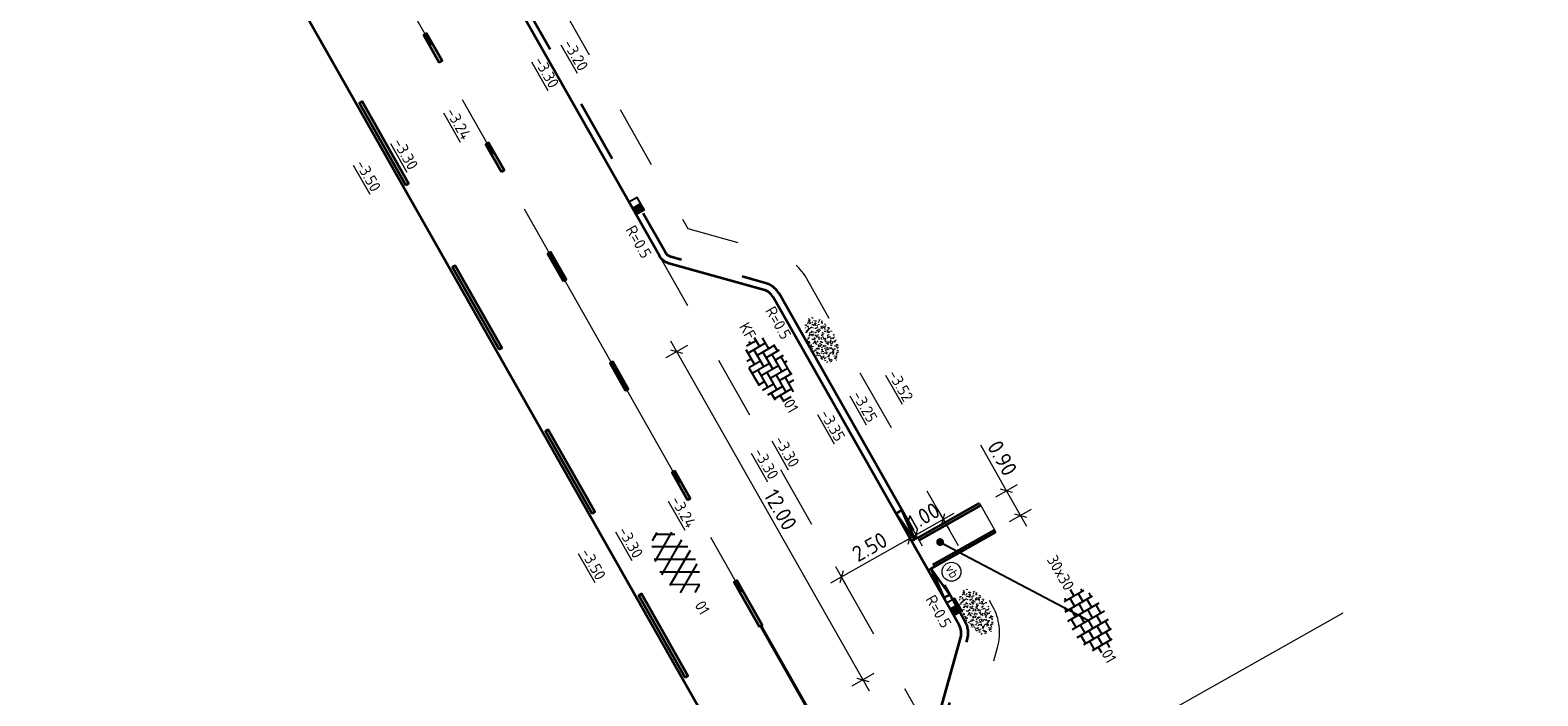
# Model space of a CAD drawing. Header units: metres. Extents: x 111691 to 117439, y 474133 to 478789.
# Tile 90 of 127: x 114263 to 114311, y 476673 to 476695. Entities that reach past the tile are written whole.
import ezdxf
from ezdxf.enums import TextEntityAlignment as Align

# ---------------------------------------------------------------- set-up
doc = ezdxf.new("R2010")
doc.units = ezdxf.units.M
for name, pattern in [('AM-AS', [16, 10, -2, 2, -2]), ('VH-OPSLUITBAND_80X200', [14, 8, -2, 2, -2]), ('VH-RWSBAND', [24, 10, -2, 2, -2, 2, -2, 2, -2]), ('XX-HIDDEN', [4, 2, -2])]:
    doc.linetypes.add(name, pattern=pattern)
doc.layers.get('Defpoints').update_dxf_attribs({"lineweight": 25})
doc.layers.add('N-WE-AM-AS_WEG-G', color=10, linetype='AM-AS', lineweight=18, plot=False)
for name, color, linetype, lineweight in [('N-WE-GR-GRAS-S', 60, 'Continuous', 25), ('N-WE-IE-MEUBILAIR_WEGMEUBILAIR_PAAL-S', 7, 'Continuous', 25), ('N-WE-RI-HWA_KOLK-S', 150, 'Continuous', 25), ('N-WE-VH-HOOGTELABEL-T18', 2, 'Continuous', 18), ('N-WE-VH-KANTOPSLUITING-T18', 10, 'Continuous', 18), ('N-WE-VH-KANTOPSLUITING_OPSLUITBAND_80X200-G', 150, 'VH-OPSLUITBAND_80X200', 35), ('N-WE-VH-KANTOPSLUITING_TROTTOIRBAND_RWS_110 220-G', 210, 'VH-RWSBAND', 35), ('N-WE-VH-KANTOPSLUITING_VOORKANTBAND-G', 7, 'Continuous', 35), ('N-WE-VH-KANTVERHARDING-G', 1, 'Continuous', 35), ('N-WE-VH-MAATVOERING-M', 7, 'Continuous', 18), ('N-WE-VH-MATERIAALGRENS-G', 7, 'XX-HIDDEN', 18), ('N-WE-VH-VERHARDING_ASFALT-S', 7, 'Continuous', 25), ('N-WE-VH-VERHARDING_BETONSTRAATSTEEN-S', 7, 'Continuous', 25), ('N-WE-VH-VERHARDING_TEGEL-S', 7, 'Continuous', 25), ('N-WE-VW-MARKERING-G', 7, 'Continuous', 35), ('X-XX-AL-AANPIJLING-M', 7, 'Continuous', 18), ('X-XX-AL-AANPIJLING_SYMBOLEN-T25', 7, 'Continuous', 25)]:
    doc.layers.add(name, color=color, linetype=linetype, lineweight=lineweight)
doc.layers.add('N-WE-VW-MARKERING_LANGS_STREEP_13_010-A', color=7, linetype='Continuous')
doc.layers.add('N-WE-VW-MARKERING_LANGS_STREEP_33_010-A', color=7, linetype='Continuous')
doc.styles.add('ISO', font='NLCS-ISO.ttf')
doc.styles.add('NLCS-ISO', font='NLCS-ISO.ttf')
doc.styles.add('NLCS-ISO-ANNOTATIEF-T25', font='NLCS-ISO.ttf', dxfattribs={"height": 2.5})
doc.styles.add('NLCS-ISO-M200-T18', font='NLCS-ISO.ttf', dxfattribs={"height": 0.36})
doc.dimstyles.new('M200T25-PIJL', dxfattribs={"dimscale": 0.2, "dimtxt": 2.5, "dimasz": 2, "dimexe": 1, "dimexo": 0.25, "dimgap": 0.75, "dimtad": 1, "dimzin": 0, "dimdsep": 46, "dimtxsty": 'ISO', "dimcen": 0, "dimdle": 1, "dimse1": 1, "dimse2": 1, "dimclrt": 2, "dimazin": 0, "dimtfac": 1, "dimtdec": 4, "dimtmove": 2, "dimatfit": 3, "dimfxl": 1, "dimtolj": 1, "dimtzin": 0, "dimarcsym": 0})
doc.dimstyles.new('NLCS-ANNOTATIEF-T25-SCHRAP_L2_H1', dxfattribs={"dimtxt": 2.5, "dimasz": 1.4, "dimexe": 2, "dimexo": 2, "dimgap": 0.7, "dimtad": 1, "dimzin": 0, "dimdsep": 46, "dimtxsty": 'NLCS-ISO-ANNOTATIEF-T25', "dimblk": 'OBLIQUE', "dimcen": 0, "dimdle": 2, "dimclrd": 256, "dimclre": 256, "dimclrt": 256, "dimadec": 1, "dimazin": 0, "dimtfac": 1, "dimtdec": 3, "dimtofl": 0, "dimtmove": 0, "dimatfit": 3, "dimldrblk": 'OBLIQUE', "dimfxl": 2, "dimfxlon": 1, "dimtfillclr": 256, "dimtolj": 1, "dimtzin": 0, "dimlwd": -1, "dimlwe": -1, "dimarcsym": 0})

# ---------------------------------------------------------------- blocks, each defined once
blk = doc.blocks.new('SVH-ASFALT-SO')
at = {"ltscale": 0.1}
for p, q in [((-3.36, 2.17), (-1.83, 4.83)), ((-1.91, 0.69), (0.95, 5.64)), ((2.75, -0.22), (-0.47, 5.37)), ((0, 0), (3.27, 5.66)), ((4.87, 0.12), (1.65, 5.7)), ((2.18, -0.23), (5.32, 5.22)), ((6.7, 0.95), (4.04, 5.55)), ((-2.72, 1.26), (-3.45, 2.54)), ((0.36, -0.07), (-2.31, 4.55)), ((4.66, 0.07), (7.07, 4.25)), ((7.83, 2.99), (7.15, 4.18))]:
    blk.add_line(p, q, dxfattribs=at)
at = {"style": 'NLCS-ISO'}
blk.add_attdef('KLEUR', text='', height=1.8, dxfattribs=at).set_placement((9.49, 2.74), align=Align.MIDDLE_LEFT)
at = {"style": 'NLCS-ISO', "flags": 1}
blk.add_attdef('FUNCTIE', text='', height=1.8, dxfattribs=at).set_placement((0.12, -3.58), align=Align.MIDDLE_CENTER)
blk = doc.blocks.new('SGR-GRAS_01-SO')
at = {"ltscale": 0.1}
for p, q in [((-1.96, -0.07), (-1.98, 0)), ((-1.93, 0.19), (-1.93, 0.24)), ((-1.89, 0.24), (-1.92, 0.25)), ((-1.67, 0.02), (-1.6, 0.04)), ((-1.6, 0.24), (-1.65, 0.29)), ((-1.53, 0.32), (-1.6, 0.35)), ((-1.45, 0.64), (-1.52, 0.66)), ((-1.52, 0.19), (-1.44, 0.19)), ((-1.47, 0.58), (-1.48, 0.65)), ((-1.43, 0.48), (-1.35, 0.5)), ((-1.36, 0.21), (-1.43, 0.23)), ((-1.42, 0.13), (-1.36, 0.17)), ((-1.38, 0.11), (-1.32, 0.16)), ((-1.37, 0.01), (-1.38, 0.08)), ((-1.33, 0.11), (-1.33, 0.19)), ((-1.3, 0.76), (-1.32, 0.77)), ((-1.28, 0.68), (-1.28, 0.76)), ((-1.17, 0.39), (-1.23, 0.43)), ((-1.17, 0.24), (-1.22, 0.29)), ((-1.15, 0.65), (-1.21, 0.7)), ((-1.11, 0.17), (-1.04, 0.19)), ((-1.03, 0.03), (-1.1, 0.07)), ((-0.94, 0.84), (-1, 0.88)), ((-0.97, 0.51), (-0.92, 0.57)), ((-0.89, 0.5), (-0.97, 0.52)), ((-0.94, 0.19), (-0.87, 0.19)), ((-0.92, 0.42), (-0.86, 0.46)), ((-0.89, 0.81), (-0.82, 0.81)), ((-0.87, 0.66), (-0.89, 0.73)), ((-0.8, 0.06), (-0.88, 0.08)), ((-0.87, 0.62), (-0.8, 0.64)), ((-0.8, 0.47), (-0.87, 0.51)), ((-0.75, 0.24), (-0.8, 0.29)), ((-0.77, 0.09), (-0.79, 0.16)), ((-0.73, 0.65), (-0.78, 0.7)), ((-0.74, 0.03), (-0.73, 0.11)), ((-0.67, 0.11), (-0.73, 0.14)), ((-0.69, 0.61), (-0.68, 0.68)), ((-0.58, 0.92), (-0.64, 0.96)), ((-0.56, 0.92), (-0.51, 0.97)), ((-0.56, 0.32), (-0.48, 0.34)), ((-0.44, 0.55), (-0.51, 0.59)), ((-0.43, 0.78), (-0.5, 0.8)), ((-0.42, 0.71), (-0.36, 0.74)), ((-0.34, 0.35), (-0.41, 0.37)), ((-0.32, 0.24), (-0.38, 0.29)), ((-0.31, 0.19), (-0.37, 0.22)), ((-0.37, 0.19), (-0.29, 0.19)), ((-0.31, 0.65), (-0.36, 0.7)), ((-0.32, 0.81), (-0.24, 0.81)), ((-0.32, 0.77), (-0.24, 0.79)), ((-0.28, 0.73), (-0.29, 0.81)), ((-0.21, 1), (-0.27, 1.03)), ((-0.24, 0.02), (-0.17, 0.04)), ((-0.18, 0.17), (-0.19, 0.24)), ((-0.08, 0.63), (-0.14, 0.67)), ((-0.14, -0.04), (-0.14, 0.03)), ((-0.09, 0.53), (-0.09, 0.6)), ((-0.08, 0.16), (-0.03, 0.21)), ((-0.07, 0.19), (0, 0.23)), ((0.06, 0.27), (-0.01, 0.3)), ((0, 0.47), (0.07, 0.49)), ((0.1, 0.24), (0.05, 0.29)), ((0.13, 0.64), (0.06, 0.66)), ((0.07, 0.99), (0.14, 1.03)), ((0.12, 0.65), (0.07, 0.7)), ((0.22, 0.2), (0.15, 0.22)), ((0.21, 0.19), (0.28, 0.19)), ((0.29, 0.71), (0.22, 0.75)), ((0.24, 0.92), (0.31, 0.94)), ((0.26, 0.81), (0.33, 0.81)), ((0.32, 0.81), (0.3, 0.89)), ((0.31, 0.17), (0.39, 0.19)), ((0.32, 0.57), (0.38, 0.62)), ((0.42, 0.34), (0.36, 0.38)), ((0.42, 0.25), (0.4, 0.32)), ((0.43, 0.48), (0.49, 0.51)), ((0.53, 0.24), (0.47, 0.29)), ((0.54, 0.65), (0.49, 0.7)), ((0.56, -0.02), (0.49, 0.02)), ((0.5, 0.45), (0.51, 0.53)), ((0.59, 0.93), (0.52, 0.94)), ((0.55, 0.62), (0.63, 0.64)), ((0.65, 0.79), (0.58, 0.83)), ((0.68, 0.49), (0.61, 0.51)), ((0.77, 0.05), (0.7, 0.07)), ((0.78, 0.42), (0.72, 0.46)), ((0.78, 0.19), (0.86, 0.19)), ((0.83, 0.81), (0.91, 0.81)), ((0.92, 0.06), (0.85, 0.09)), ((0.87, 0.31), (0.94, 0.33)), ((0.95, 0.24), (0.9, 0.29)), ((0.91, 0.89), (0.91, 0.92)), ((0.97, 0.65), (0.91, 0.7)), ((0.93, 0.76), (0.99, 0.8)), ((1.01, 0.87), (0.95, 0.91)), ((1.01, 0.33), (1, 0.4)), ((1.15, 0.78), (1.08, 0.8)), ((1.15, 0.5), (1.08, 0.54)), ((1.1, 0.38), (1.1, 0.45)), ((1.11, 0.77), (1.18, 0.79)), ((1.24, 0.34), (1.17, 0.36)), ((1.18, 0.01), (1.26, 0.03)), ((1.21, 0.21), (1.26, 0.26)), ((1.28, 0.14), (1.22, 0.17)), ((1.28, 0.25), (1.35, 0.29)), ((1.37, 0.24), (1.32, 0.29)), ((1.39, 0.65), (1.34, 0.7)), ((1.36, 0.19), (1.43, 0.19)), ((1.42, 0.46), (1.5, 0.48)), ((1.51, 0.58), (1.44, 0.62)), ((1.64, 0.21), (1.58, 0.25)), ((1.61, 0.41), (1.59, 0.48)), ((1.69, 0.3), (1.7, 0.37)), ((1.79, 0.19), (1.72, 0.21)), ((1.74, 0.16), (1.81, 0.18)), ((1.8, 0.24), (1.75, 0.29)), ((1.93, 0.19), (1.95, 0.19)), ((-1.92, -0.16), (-1.85, -0.12)), ((-1.82, -0.08), (-1.9, -0.06)), ((-1.76, -0.13), (-1.82, -0.09)), ((-1.78, -0.3), (-1.73, -0.25)), ((-1.62, -0.5), (-1.69, -0.46)), ((-1.63, -0.57), (-1.68, -0.52)), ((-1.61, -0.17), (-1.67, -0.11)), ((-1.57, -0.44), (-1.49, -0.44)), ((-1.54, -0.66), (-1.5, -0.64)), ((-1.4, -0.05), (-1.46, -0.01)), ((-1.38, -0.46), (-1.38, -0.39)), ((-1.35, -0.28), (-1.28, -0.26)), ((-1.27, -0.23), (-1.34, -0.21)), ((-1.26, -0.42), (-1.33, -0.38)), ((-1.27, -0.56), (-1.28, -0.48)), ((-1.21, -0.57), (-1.26, -0.52)), ((-1.18, -0.67), (-1.25, -0.65)), ((-1.19, -0.17), (-1.24, -0.11)), ((-1.13, -0.78), (-1.19, -0.75)), ((-1.06, -0.39), (-1, -0.35)), ((-1.04, -0.58), (-0.97, -0.57)), ((-0.99, -0.44), (-0.92, -0.44)), ((-0.9, -0.34), (-0.96, -0.3)), ((-0.9, -0.65), (-0.84, -0.6)), ((-0.84, -0.94), (-0.85, -0.93)), ((-0.78, -0.57), (-0.84, -0.52)), ((-0.76, -0.7), (-0.83, -0.67)), ((-0.76, -0.17), (-0.82, -0.11)), ((-0.8, -0.13), (-0.73, -0.11)), ((-0.71, -0.38), (-0.79, -0.36)), ((-0.79, -0.54), (-0.78, -0.46)), ((-0.72, -0.89), (-0.65, -0.87)), ((-0.71, -0.9), (-0.64, -0.86)), ((-0.62, -0.82), (-0.7, -0.8)), ((-0.67, -0.48), (-0.69, -0.4)), ((-0.53, -0.26), (-0.6, -0.22)), ((-0.58, -0.99), (-0.59, -0.97)), ((-0.57, -0.1), (-0.5, -0.06)), ((-0.49, -0.25), (-0.44, -0.19)), ((-0.48, -0.44), (-0.41, -0.42)), ((-0.4, -0.63), (-0.46, -0.59)), ((-0.38, -0.98), (-0.43, -0.93)), ((-0.42, -0.44), (-0.34, -0.44)), ((-0.36, -0.57), (-0.41, -0.52)), ((-0.34, -0.17), (-0.39, -0.11)), ((-0.26, -0.99), (-0.33, -0.95)), ((-0.25, -0.09), (-0.32, -0.07)), ((-0.17, -0.18), (-0.24, -0.14)), ((-0.16, -0.53), (-0.23, -0.51)), ((-0.21, -0.61), (-0.15, -0.58)), ((-0.19, -0.62), (-0.19, -0.54)), ((-0.17, -0.74), (-0.1, -0.72)), ((-0.07, -0.97), (-0.14, -0.95)), ((-0.04, -0.55), (-0.1, -0.51)), ((-0.08, -0.4), (-0.09, -0.32)), ((-0.01, -1.01), (0.04, -0.95)), ((0.05, -0.98), (0, -0.93)), ((0.07, -0.57), (0.01, -0.52)), ((0.02, -0.96), (0.01, -0.89)), ((0.08, -0.17), (0.03, -0.11)), ((0.1, -0.91), (0.03, -0.88)), ((0.07, -0.29), (0.14, -0.27)), ((0.19, -0.1), (0.13, -0.06)), ((0.16, -0.44), (0.23, -0.44)), ((0.17, -1.04), (0.22, -1.02)), ((0.31, -0.24), (0.24, -0.22)), ((0.33, -0.47), (0.26, -0.43)), ((0.29, -0.33), (0.35, -0.29)), ((0.4, -0.68), (0.32, -0.66)), ((0.39, -0.6), (0.45, -0.55)), ((0.39, -0.59), (0.46, -0.57)), ((0.4, -0.69), (0.41, -0.62)), ((0.46, -0.83), (0.4, -0.8)), ((0.47, -0.98), (0.42, -0.93)), ((0.49, -0.57), (0.44, -0.52)), ((0.45, -0.12), (0.46, -0.05)), ((0.51, -0.17), (0.45, -0.11)), ((0.52, -0.32), (0.5, -0.24)), ((0.62, -0.88), (0.6, -0.81)), ((0.63, -0.14), (0.7, -0.12)), ((0.69, -0.39), (0.62, -0.35)), ((0.64, -0.84), (0.71, -0.81)), ((0.7, -0.89), (0.77, -0.88)), ((0.73, -0.44), (0.81, -0.44)), ((0.82, -0.76), (0.76, -0.72)), ((0.78, -0.04), (0.85, 0)), ((0.86, -0.39), (0.79, -0.37)), ((0.8, -0.19), (0.85, -0.14)), ((0.86, -0.94), (0.84, -0.93)), ((0.91, -0.57), (0.86, -0.52)), ((0.93, -0.17), (0.88, -0.11)), ((0.95, -0.83), (0.88, -0.81)), ((0.94, -0.44), (1.01, -0.42)), ((1.05, -0.31), (0.99, -0.27)), ((1, -0.77), (1, -0.7)), ((1.05, -0.2), (1.05, -0.12)), ((1.11, -0.24), (1.1, -0.16)), ((1.19, -0.68), (1.12, -0.64)), ((1.14, -0.56), (1.21, -0.52)), ((1.21, -0.8), (1.2, -0.73)), ((1.33, -0.1), (1.26, -0.08)), ((1.26, -0.75), (1.33, -0.73)), ((1.34, -0.57), (1.29, -0.52)), ((1.36, -0.17), (1.3, -0.11)), ((1.31, -0.44), (1.38, -0.44)), ((1.42, -0.23), (1.35, -0.19)), ((1.42, -0.54), (1.35, -0.52)), ((1.55, -0.6), (1.49, -0.56)), ((1.5, -0.29), (1.57, -0.27)), ((1.64, -0.27), (1.65, -0.2)), ((1.64, -0.27), (1.7, -0.23)), ((1.68, -0.55), (1.74, -0.5)), ((1.71, -0.16), (1.69, -0.09)), ((1.78, -0.15), (1.71, -0.11)), ((1.71, -0.52), (1.71, -0.52)), ((1.78, -0.17), (1.73, -0.11)), ((1.88, -0.25), (1.81, -0.23))]:
    blk.add_line(p, q, dxfattribs=at)
at = {"ltscale": 0.1, "style": 'NLCS-ISO'}
blk.add_attdef('TYPE', text='', height=0.5, dxfattribs=at).set_placement((3.47, -0.02), align=Align.MIDDLE_CENTER)
blk = doc.blocks.new('_Oblique')
at = {"color": 0, "linetype": 'ByBlock', "lineweight": -2}
blk.add_line((-0.5, -0.5), (0.5, 0.5), dxfattribs=at)
blk = doc.blocks.new('*D226')
at = {"layer": 'Defpoints', "color": 0, "transparency": 16777216}
for p in [(114284.707, 476684.878), (114290.632, 476674.443), (114289.741, 476673.937)]:
    blk.add_point(p, dxfattribs=at)
at = {"layer": 'N-WE-VH-MAATVOERING-M', "transparency": 16777216}
for p, q in [((114284.165, 476684.57), (114283.469, 476684.175)), ((114283.62, 476684.721), (114289.939, 476673.589)), ((114290.089, 476674.135), (114289.394, 476673.74))]:
    blk.add_line(p, q, dxfattribs=at)
at = {"layer": 'N-WE-VH-MAATVOERING-M', "transparency": 16777216, "xscale": 0.28, "yscale": 0.28, "zscale": 0.28}
for p, rotation in [((114283.817, 476684.373), 119.5838582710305), ((114289.741, 476673.937), 299.5838582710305)]:
    blk.add_blockref('_Oblique', p, dxfattribs=dict(at, rotation=rotation))
at = {"layer": 'N-WE-VH-MAATVOERING-M', "transparency": 16777216, "insert": (114287.118, 476679.348), "char_height": 0.5, "attachment_point": 5, "rotation": 299.5839, "style": 'NLCS-ISO-ANNOTATIEF-T25'}
blk.add_mtext('\\A1;12.00', dxfattribs=at)
blk = doc.blocks.new('*D250')
at = {"layer": 'Defpoints', "color": 0, "transparency": 16777216}
for p in [(114290.85, 476679.125), (114288.674, 476677.895), (114289.059, 476677.212)]:
    blk.add_point(p, dxfattribs=at)
at = {"layer": 'N-WE-VH-MAATVOERING-M', "transparency": 16777216}
for p, q in [((114291.584, 476678.639), (114288.711, 476677.016)), ((114291.047, 476678.776), (114291.432, 476678.094)), ((114288.87, 476677.547), (114289.256, 476676.864))]:
    blk.add_line(p, q, dxfattribs=at)
at = {"layer": 'N-WE-VH-MAATVOERING-M', "transparency": 16777216, "xscale": 0.28, "yscale": 0.28, "zscale": 0.28}
for p, rotation in [((114291.236, 476678.442), 29.46419712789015), ((114289.059, 476677.212), 209.4641971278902)]:
    blk.add_blockref('_Oblique', p, dxfattribs=dict(at, rotation=rotation))
at = {"layer": 'N-WE-VH-MAATVOERING-M', "transparency": 16777216, "insert": (114289.956, 476678.167), "char_height": 0.5, "attachment_point": 5, "rotation": 29.4642, "style": 'NLCS-ISO-ANNOTATIEF-T25'}
blk.add_mtext('\\A1;2.50', dxfattribs=at)
blk = doc.blocks.new('*D251')
at = {"layer": 'Defpoints', "color": 0, "transparency": 16777216}
for p in [(114291.912, 476679.725), (114291.042, 476679.233), (114292.298, 476679.042)]:
    blk.add_point(p, dxfattribs=at)
at = {"layer": 'N-WE-VH-MAATVOERING-M', "transparency": 16777216}
for p, q in [((114291.079, 476678.353), (114292.646, 476679.239)), ((114292.109, 476679.376), (114292.495, 476678.694)), ((114291.238, 476678.884), (114291.624, 476678.202))]:
    blk.add_line(p, q, dxfattribs=at)
at = {"layer": 'N-WE-VH-MAATVOERING-M', "transparency": 16777216, "xscale": 0.28, "yscale": 0.28, "zscale": 0.28}
for p, rotation in [((114292.298, 476679.042), 29.46543321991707), ((114291.427, 476678.55), 209.4654332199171)]:
    blk.add_blockref('_Oblique', p, dxfattribs=dict(at, rotation=rotation))
at = {"layer": 'N-WE-VH-MAATVOERING-M', "transparency": 16777216, "insert": (114291.671, 476679.136), "char_height": 0.5, "attachment_point": 5, "rotation": 29.4654, "style": 'NLCS-ISO-ANNOTATIEF-T25'}
blk.add_mtext('\\A1;1.00', dxfattribs=at)
blk = doc.blocks.new('SVH-BSS_KEIFORMAAT_ELLEBOOG-SO')
at = {"ltscale": 0.1}
for p, q in [((-3.1, 2.49), (-1.87, 2.49)), ((-2.92, 2.49), (-2.92, -0.66)), ((-1.87, 2.81), (-1.87, 0.39)), ((-0.82, 2.94), (-0.82, 1.44)), ((-0.82, 2.49), (2.33, 2.49)), ((0.23, 2.97), (0.23, 2.49)), ((1.28, 2.49), (1.28, -0.66)), ((2.33, 2.71), (2.33, 0.39)), ((-5.61, 0.39), (-3.97, 0.39)), ((-5.02, 0.39), (-5.02, -1.37)), ((-4.95, 1.44), (-2.92, 1.44)), ((-3.97, 1.44), (-3.97, -1.71)), ((-2.92, 0.39), (0.23, 0.39)), ((-1.87, 1.44), (1.28, 1.44)), ((-0.82, 0.39), (-0.82, -2.76)), ((0.23, 1.44), (0.23, -1.71)), ((1.28, 0.39), (4.43, 0.39)), ((2.33, 1.44), (4.95, 1.44)), ((3.38, 2.38), (3.38, 1.44)), ((3.38, 0.39), (3.38, -2.38)), ((4.43, 1.44), (4.43, -1.71)), ((5.48, 0.74), (5.48, -0.66)), ((5.48, 0.39), (5.61, 0.39)), ((-5.52, -0.66), (-5.02, -0.66)), ((-4.62, -1.71), (-1.87, -1.71)), ((-3.97, -0.66), (-0.82, -0.66)), ((-2.92, -1.71), (-2.92, -2.55)), ((-1.87, -0.66), (-1.87, -2.81)), ((-0.82, -1.71), (2.33, -1.71)), ((0.23, -0.66), (3.38, -0.66)), ((1.28, -1.71), (1.28, -2.9)), ((2.33, -0.66), (2.33, -2.71)), ((3.38, -1.71), (4.62, -1.71)), ((4.43, -0.66), (5.52, -0.66)), ((-1.87, -2.76), (1.28, -2.76)), ((0.23, -2.76), (0.23, -2.97))]:
    blk.add_line(p, q, dxfattribs=at)
at = {"style": 'NLCS-ISO'}
blk.add_attdef('FORMAAT', text='', height=1.8, dxfattribs=at).set_placement((-5.71, 0), align=Align.MIDDLE_RIGHT)
blk.add_attdef('KLEUR', text='', height=1.8, dxfattribs=at).set_placement((5.71, 0), align=Align.MIDDLE_LEFT)
at = {"style": 'NLCS-ISO', "flags": 1}
blk.add_attdef('FUNCTIE', text='', height=1.8, dxfattribs=at).set_placement((0.12, -3.58), align=Align.MIDDLE_CENTER)
blk = doc.blocks.new('SVH-TEGEL_300X300_DUN_HALFST-SO')
for p, q in [((-3, -2.52), (-3, 2.52)), ((-1.5, -2.87), (-1.5, 2.87)), ((0, -2.97), (0, 2.97)), ((1.5, -2.87), (1.5, 2.87)), ((3, -2.52), (3, 2.52)), ((-5.66, 0), (-4.5, 0)), ((-4.89, 1.5), (-4.5, 1.5)), ((-4.5, -1.8), (-4.5, 1.8)), ((-4.5, 0.75), (-3, 0.75)), ((-3.7, 2.25), (-3, 2.25)), ((-3, 1.5), (-1.5, 1.5)), ((-3, 0), (-1.5, 0)), ((-1.5, 2.25), (0, 2.25)), ((-1.5, 0.75), (0, 0.75)), ((0, 1.5), (1.5, 1.5)), ((0, 0), (1.5, 0)), ((1.5, 2.25), (3, 2.25)), ((1.5, 0.75), (3, 0.75)), ((3, 1.5), (4.5, 1.5)), ((3, 0), (4.5, 0)), ((4.5, -1.8), (4.5, 1.8)), ((4.5, 0.75), (5.48, 0.75)), ((-4.89, -1.5), (-4.5, -1.5)), ((-4.5, -0.75), (-3, -0.75)), ((-3.7, -2.25), (-3, -2.25)), ((-3, -1.5), (-1.5, -1.5)), ((-1.5, -0.75), (0, -0.75)), ((-1.5, -2.25), (0, -2.25)), ((0, -1.5), (1.5, -1.5)), ((1.5, -0.75), (3, -0.75)), ((1.5, -2.25), (3, -2.25)), ((3, -1.5), (4.5, -1.5)), ((4.5, -0.75), (5.48, -0.75))]:
    blk.add_line(p, q)
at = {"style": 'NLCS-ISO'}
blk.add_attdef('FORMAAT', text='', height=1.8, dxfattribs=at).set_placement((-5.76, 0), align=Align.MIDDLE_RIGHT)
blk.add_attdef('KLEUR', text='', height=1.8, dxfattribs=at).set_placement((5.58, 0), align=Align.MIDDLE_LEFT)
at = {"style": 'NLCS-ISO', "flags": 1}
blk.add_attdef('FUNCTIE', text='', height=1.8, dxfattribs=at).set_placement((0.12, -3.58), align=Align.MIDDLE_CENTER)
blk = doc.blocks.new('*D303')
at = {"layer": 'Defpoints', "color": 0, "transparency": 16777216}
for p in [(114294.314, 476679.951), (114293.489, 476679.485), (114293.932, 476678.701)]:
    blk.add_point(p, dxfattribs=at)
at = {"layer": 'X-XX-AL-AANPIJLING-M', "transparency": 16777216}
for p, q in [((114294.314, 476679.951), (114293.498, 476681.397)), ((114293.966, 476679.754), (114294.663, 476680.148)), ((114294.953, 476678.819), (114294.314, 476679.951)), ((114294.408, 476678.971), (114295.105, 476679.364))]:
    blk.add_line(p, q, dxfattribs=at)
at = {"layer": 'X-XX-AL-AANPIJLING-M', "transparency": 16777216, "xscale": 0.28, "yscale": 0.28, "zscale": 0.28}
for p, rotation in [((114294.314, 476679.951), 119.4433362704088), ((114294.757, 476679.167), 299.4433362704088)]:
    blk.add_blockref('_Oblique', p, dxfattribs=dict(at, rotation=rotation))
at = {"layer": 'X-XX-AL-AANPIJLING-M', "transparency": 16777216, "insert": (114294.177, 476680.987), "char_height": 0.5, "attachment_point": 5, "rotation": 299.4433, "style": 'NLCS-ISO-ANNOTATIEF-T25'}
blk.add_mtext('\\A1;0.90', dxfattribs=at)
blk = doc.blocks.new('N-SRI-KOLK_RWS-SO')
at = {"ltscale": 0.1}
blk.add_hatch(color=256, dxfattribs=at).paths.add_polyline_path([(0, 0), (1.125, 0), (1.125, 1.5), (0, 1.5)])
blk.add_line((0, 0), (0, 1.5), dxfattribs=at)
at = {"flags": 128}
blk.add_lwpolyline([(-1.125, 0), (1.125, 0), (1.125, 1.5), (-1.125, 1.5)], close=True, dxfattribs=at)
at = {"ltscale": 0.1, "flags": 128}
blk.add_lwpolyline([(0, 0), (1.125, 0), (1.125, 1.5), (0, 1.5)], close=True, dxfattribs=at)
blk = doc.blocks.new('SIE-WEG_PAAL_VERKEERSBORD-SO')
at = {"color": 0, "linetype": 'ByBlock', "lineweight": 18}
blk.add_circle((0, 0), 1.5, dxfattribs=at)
at = {"color": 0, "linetype": 'ByBlock', "lineweight": 18, "style": 'NLCS-ISO'}
blk.add_text('vb', height=1.5, dxfattribs=at).set_placement((0, 0.13), align=Align.MIDDLE_CENTER)

msp = doc.modelspace()

# ---------------------------------------------------------------- hatches: boundary and pattern name
at = {"layer": 'N-WE-VW-MARKERING_LANGS_STREEP_13_010-A'}
h = msp.add_hatch(color=256, dxfattribs=at)
h.dxf.hatch_style = 1
h.paths.add_polyline_path([(114276.265, 476693.571), (114276.352, 476693.621), (114275.858, 476694.49), (114275.771, 476694.441)])
h = msp.add_hatch(color=256, dxfattribs=at)
h.dxf.hatch_style = 1
h.paths.add_polyline_path([(114278.24, 476690.093), (114278.327, 476690.142), (114277.833, 476691.012), (114277.746, 476690.962)])
h = msp.add_hatch(color=256, dxfattribs=at)
h.dxf.hatch_style = 1
h.paths.add_polyline_path([(114280.214, 476686.614), (114280.301, 476686.663), (114279.808, 476687.533), (114279.721, 476687.484)])
h = msp.add_hatch(color=256, dxfattribs=at)
h.dxf.hatch_style = 1
h.paths.add_polyline_path([(114282.189, 476683.136), (114282.276, 476683.185), (114281.783, 476684.055), (114281.696, 476684.005)])
h = msp.add_hatch(color=256, dxfattribs=at)
h.dxf.hatch_style = 1
h.paths.add_polyline_path([(114284.164, 476679.657), (114284.251, 476679.706), (114283.757, 476680.576), (114283.67, 476680.527)])
h = msp.add_hatch(color=256, dxfattribs=at)
h.dxf.hatch_style = 1
h.paths.add_polyline_path([(114286.451, 476675.629), (114286.538, 476675.679), (114285.732, 476677.097), (114285.645, 476677.048)])
at = {"layer": 'N-WE-VW-MARKERING_LANGS_STREEP_33_010-A'}
h = msp.add_hatch(color=256, dxfattribs=at)
h.dxf.hatch_style = 1
h.paths.add_polyline_path([(114275.204, 476689.668), (114275.29, 476689.717), (114273.809, 476692.326), (114273.722, 476692.277)])
h = msp.add_hatch(color=256, dxfattribs=at)
h.dxf.hatch_style = 1
h.paths.add_polyline_path([(114278.166, 476684.45), (114278.253, 476684.499), (114276.772, 476687.108), (114276.685, 476687.059)])
h = msp.add_hatch(color=256, dxfattribs=at)
h.dxf.hatch_style = 1
h.paths.add_polyline_path([(114281.128, 476679.232), (114281.215, 476679.282), (114279.734, 476681.891), (114279.647, 476681.841)])
h = msp.add_hatch(color=256, dxfattribs=at)
h.dxf.hatch_style = 1
h.paths.add_polyline_path([(114284.09, 476674.015), (114284.177, 476674.064), (114282.696, 476676.673), (114282.609, 476676.623)])

# ---------------------------------------------------------------- linework, layer by layer
at = {"layer": 'N-WE-AM-AS_WEG-G'}
msp.add_lwpolyline([(114395.573, 476483.322), (114354.899, 476555.187), (114299.71, 476652.375), (114264.239, 476714.855), (114242.014, 476754.196, 0.05177), (114236.033, 476762.614), (114226.853, 476773.057)], format="xyb", dxfattribs=at)
msp.add_lwpolyline([(114271.153, 476656.934), (114305.016, 476676.071)], dxfattribs=at)
at = {"layer": 'N-WE-VH-KANTOPSLUITING_OPSLUITBAND_80X200-G'}
for points in [[(114291.48, 476678.443), (114293.45, 476679.555)], [(114292.003, 476677.521), (114293.971, 476678.632)]]:
    msp.add_lwpolyline(points, dxfattribs=at)
at = {"layer": 'N-WE-VH-KANTOPSLUITING_TROTTOIRBAND_RWS_110 220-G', "flags": 128}
msp.add_lwpolyline([(114300.535, 476657.444), (114292.257, 476672.024, -0.199422), (114292.231, 476672.238), (114293.065, 476675.237, 0.199422), (114292.997, 476675.785), (114292.708, 476676.294), (114287.074, 476686.218, 0.198403), (114286.641, 476686.556), (114283.626, 476687.394, -0.198403), (114283.457, 476687.526), (114267.041, 476716.442), (114265.17, 476719.754, -0.198879), (114265.144, 476719.967), (114265.98, 476722.975, 0.198885), (114265.913, 476723.522), (114260.01, 476733.97, 0.19894), (114259.576, 476734.309), (114256.569, 476735.145, -0.198945), (114256.4, 476735.277), (114248.386, 476749.463, 0.002233), (114242.508, 476759.671, 0.002233)], format="xyb", dxfattribs=at)
for points in [[(114290.989, 476679.339), (114290.798, 476679.231)], [(114290.982, 476679.335), (114291.385, 476678.414), (114290.798, 476679.231)], [(114291.481, 476678.469), (114291.29, 476678.36)], [(114292.013, 476677.527), (114291.822, 476677.419)], [(114292.505, 476676.656), (114291.917, 476677.473), (114292.313, 476676.548)], [(114292.505, 476676.656), (114292.313, 476676.548)]]:
    msp.add_lwpolyline(points, dxfattribs=at)
at = {"layer": 'N-WE-VH-KANTOPSLUITING_VOORKANTBAND-G', "flags": 128}
msp.add_lwpolyline([(114300.344, 476657.335), (114292.066, 476671.916, -0.199422), (114292.019, 476672.297), (114292.853, 476675.296, 0.199422), (114292.806, 476675.677), (114292.517, 476676.185), (114286.883, 476686.11, 0.198403), (114286.582, 476686.344), (114283.567, 476687.182, -0.198403), (114283.266, 476687.417), (114266.85, 476716.333), (114264.978, 476719.646, -0.198879), (114264.932, 476720.026), (114265.768, 476723.034, 0.198885), (114265.721, 476723.414), (114259.819, 476733.862, 0.19894), (114259.517, 476734.097), (114256.51, 476734.933, -0.198945), (114256.209, 476735.169), (114248.195, 476749.354, 0.002233), (114242.317, 476759.561, 0.002233)], format="xyb", dxfattribs=at)
at = {"layer": 'N-WE-VH-KANTOPSLUITING_VOORKANTBAND-G'}
for points in [[(114291.519, 476678.373), (114293.489, 476679.485)], [(114291.964, 476677.591), (114293.932, 476678.701)]]:
    msp.add_lwpolyline(points, dxfattribs=at)
at = {"layer": 'N-WE-VH-KANTVERHARDING-G'}
msp.add_lwpolyline([(114392.962, 476481.844), (114352.289, 476553.708), (114297.101, 476650.894), (114261.629, 476713.377), (114242.142, 476747.87)], dxfattribs=at)
at = {"layer": 'N-WE-VH-MATERIAALGRENS-G', "flags": 128}
for points in [[(114290.646, 476681.952), (114287.944, 476686.712, 0.198403), (114286.909, 476687.52), (114284.18, 476688.278), (114267.911, 476716.934), (114266.187, 476719.987), (114266.943, 476722.707, 0.198885), (114266.783, 476724.014), (114264.093, 476728.776)], [(114294.078, 476670.843), (114293.275, 476672.258), (114294.028, 476674.97, 0.199422), (114293.867, 476676.279), (114293.578, 476676.788), (114291.169, 476681.031)]]:
    msp.add_lwpolyline(points, format="xyb", dxfattribs=at)
msp.add_lwpolyline([(114292.066, 476671.916), (114283.266, 476687.417)], dxfattribs=at)
at = {"layer": 'N-WE-VH-MATERIAALGRENS-G'}
msp.add_lwpolyline([(114293.45, 476679.555), (114293.971, 476678.632)], dxfattribs=at)
at = {"layer": 'N-WE-VW-MARKERING-G'}
for points in [[(114276.265, 476693.571), (114276.352, 476693.621), (114275.858, 476694.49), (114275.771, 476694.441)], [(114275.204, 476689.668), (114275.29, 476689.717), (114273.809, 476692.326), (114273.722, 476692.277)], [(114278.24, 476690.093), (114278.327, 476690.142), (114277.833, 476691.012), (114277.746, 476690.962)], [(114280.214, 476686.614), (114280.301, 476686.663), (114279.808, 476687.533), (114279.721, 476687.484)], [(114278.166, 476684.45), (114278.253, 476684.499), (114276.772, 476687.108), (114276.685, 476687.059)], [(114282.189, 476683.136), (114282.276, 476683.185), (114281.783, 476684.055), (114281.696, 476684.005)], [(114281.128, 476679.232), (114281.215, 476679.282), (114279.734, 476681.891), (114279.647, 476681.841)], [(114284.164, 476679.657), (114284.251, 476679.706), (114283.757, 476680.576), (114283.67, 476680.527)], [(114284.09, 476674.015), (114284.177, 476674.064), (114282.696, 476676.673), (114282.609, 476676.623)], [(114286.451, 476675.629), (114286.538, 476675.679), (114285.732, 476677.097), (114285.645, 476677.048)]]:
    msp.add_lwpolyline(points, close=True, dxfattribs=at)
at = {"layer": 'N-WE-VW-MARKERING-G', "const_width": 0.1, "flags": 128}
msp.add_lwpolyline([(114286.494, 476675.654), (114290.444, 476668.697, -17.148491)], format="xyb", dxfattribs=at)

# ---------------------------------------------------------------- block references
at = {"layer": 'N-WE-GR-GRAS-S', "xscale": 0.4, "yscale": 0.4, "zscale": 0.4, "rotation": 300.1117835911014}
for p in [(114288.442, 476684.74), (114293.357, 476676.104)]:
    msp.add_blockref('SGR-GRAS_01-SO', p, dxfattribs=at)
at = {"layer": 'N-WE-IE-MEUBILAIR_WEGMEUBILAIR_PAAL-S', "xscale": 0.2, "yscale": 0.2, "zscale": 0.2, "rotation": 300.111783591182}
msp.add_blockref('SIE-WEG_PAAL_VERKEERSBORD-SO', (114292.559, 476677.375), dxfattribs=at)
at = {"layer": 'N-WE-RI-HWA_KOLK-S', "xscale": 0.2, "yscale": 0.2, "zscale": 0.2}
for p, rotation in [((114282.409, 476688.929), 299.594984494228), ((114292.517, 476676.185), 299.583858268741)]:
    msp.add_blockref('N-SRI-KOLK_RWS-SO', p, dxfattribs=dict(at, rotation=rotation))
at = {"layer": 'N-WE-VH-VERHARDING_ASFALT-S', "xscale": 0.2, "yscale": 0.2, "zscale": 0.2, "rotation": 300.1117835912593}
msp.add_blockref('SVH-ASFALT-SO', (114283.104, 476677.774), dxfattribs=at).add_auto_attribs({'KLEUR': '01'})
at = {"layer": 'N-WE-VH-VERHARDING_BETONSTRAATSTEEN-S', "xscale": 0.2, "yscale": 0.2, "zscale": 0.2, "rotation": 300.1117835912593}
msp.add_blockref('SVH-BSS_KEIFORMAAT_ELLEBOOG-SO', (114286.781, 476683.813), dxfattribs=at).add_auto_attribs({'FORMAAT': 'KF', 'KLEUR': '01'})
at = {"layer": 'N-WE-VH-VERHARDING_TEGEL-S', "xscale": 0.2, "yscale": 0.2, "zscale": 0.2, "rotation": 300.1117835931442}
msp.add_blockref('SVH-TEGEL_300X300_DUN_HALFST-SO', (114296.908, 476675.835), dxfattribs=at).add_auto_attribs({'FORMAAT': '30x30', 'KLEUR': '01'})

# ---------------------------------------------------------------- texts
at = {"layer": 'N-WE-VH-HOOGTELABEL-T18', "style": 'NLCS-ISO-M200-T18'}
for s, p in [('%%U-3.20', (114280.193, 476694.169)), ('%%U-3.30', (114279.262, 476693.629)), ('%%U-3.24', (114276.458, 476692.003)), ('%%U-3.30', (114274.778, 476691.029)), ('%%U-3.50', (114273.59, 476690.34)), ('%%U-3.52', (114290.524, 476683.665)), ('%%U-3.25', (114289.383, 476683.004)), ('%%U-3.35', (114288.356, 476682.408)), ('%%U-3.30', (114286.909, 476681.569)), ('%%U-3.30', (114286.248, 476681.185)), ('%%U-3.24', (114283.613, 476679.657)), ('%%U-3.30', (114281.934, 476678.683)), ('%%U-3.50', (114280.746, 476677.994))]:
    msp.add_text(s, height=0.36, rotation=299.7212, dxfattribs=at).set_placement(p)
at = {"layer": 'N-WE-VH-KANTOPSLUITING-T18', "style": 'NLCS-ISO'}
for p in [(114282.176, 476688.256), (114286.621, 476685.68), (114291.718, 476676.503)]:
    msp.add_text('R=0.5', height=0.36, rotation=299.72, dxfattribs=at).set_placement(p)

# ---------------------------------------------------------------- dimensions: what is measured, and where the dimension line sits
at = {"layer": 'N-WE-VH-MAATVOERING-M'}
for p1, p2, distance, picture, middle in [((114284.707, 476684.878), (114290.632, 476674.443), -1.023, '*D226', (114287.118, 476679.348)), ((114290.85, 476679.125), (114288.674, 476677.895), 0.784, '*D250', (114289.956, 476678.167))]:
    dim = msp.add_aligned_dim(p1=p1, p2=p2, distance=distance, dimstyle='NLCS-ANNOTATIEF-T25-SCHRAP_L2_H1', dxfattribs=at)
    dim.commit()
    dim.dimension.update_dxf_attribs({"geometry": picture, "text_midpoint": middle})
dim = msp.add_linear_dim(base=(114292.298, 476679.042), p1=(114291.042, 476679.233), p2=(114291.912, 476679.725), angle=29.4654, dimstyle='NLCS-ANNOTATIEF-T25-SCHRAP_L2_H1', dxfattribs=at)
dim.commit()
dim.dimension.update_dxf_attribs({"geometry": '*D251', "text_midpoint": (114291.863, 476678.796), "dimtype": 161})
at = {"layer": 'X-XX-AL-AANPIJLING-M'}
dim = msp.add_aligned_dim(p1=(114293.932, 476678.701), p2=(114293.489, 476679.485), distance=-0.947, dimstyle='NLCS-ANNOTATIEF-T25-SCHRAP_L2_H1', dxfattribs=at)
dim.commit()
dim.dimension.update_dxf_attribs({"geometry": '*D303', "text_midpoint": (114294.177, 476680.987)})

# ---------------------------------------------------------------- leaders
at = {"layer": 'X-XX-AL-AANPIJLING_SYMBOLEN-T25'}
msp.add_leader([(114292.197, 476678.319), (114296.908, 476675.835)], dimstyle='M200T25-PIJL', override={"dimasz": 1.25, "dimgap": 0.14, "dimtad": 0, "dimldrblk": 'Dot', "dimfxl": 1.5, "dimarcsym": 1}, dxfattribs=at)

doc.saveas('drawing.dxf')
